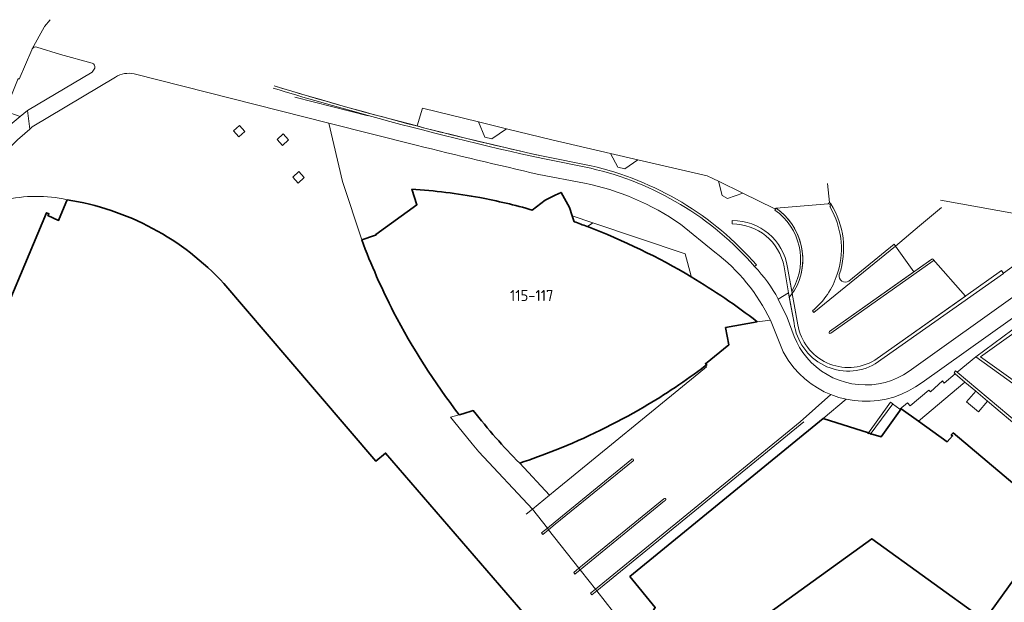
# Model space of a CAD drawing. Extents: x 152761 to 155748, y 459947 to 462743.
# Tile 255 of 256: x 154935 to 155055, y 462632 to 462703. Entities that reach past the tile are written whole.
import ezdxf
from ezdxf.enums import TextEntityAlignment as Align

# ---------------------------------------------------------------- set-up
doc = ezdxf.new("R2010")
doc.units = 0
doc.header["$LTSCALE"] = 0.75
for name, color, linetype, lineweight in [('B-RO-GR-GROENVOORZIENING-GV', 251, 'CONTINUOUS', 18), ('B-RO-GR-HAAG-GV', 251, 'CONTINUOUS', 13), ('B-RO-IE-TERREINAFSCHEIDING_KUNSTMATIG_MUUR-G', 251, 'IE-TERREINAFSCHEIDING-KUNSTMATIG-DICHT', 18), ('B-RO-IE-TERREINAFSCHEIDING_KUNSTMATIG_MUUR-GV', 251, 'CONTINUOUS', 18), ('B-RO-OG-BEBOUWING-GV', 6, 'CONTINUOUS', 35), ('B-RO-OG-BEBOUWING-T18', 1, 'CONTINUOUS', 18), ('B-RO-VH-VERHARDING_ASFALT-GV', 251, 'CONTINUOUS', 18), ('B-RO-VH-VERHARDING_BETON-GV', 251, 'CONTINUOUS', 18), ('B-RO-VH-VERHARDING_BETONSTRAATSTEEN-GV', 251, 'CONTINUOUS', 18), ('B-RO-VH-VERHARDING_STRAATBAKSTEEN-GV', 251, 'CONTINUOUS', 18), ('B-RO-VH-VERHARDING_TEGEL-GV', 251, 'CONTINUOUS', 18)]:
    doc.layers.add(name, color=color, linetype=linetype, lineweight=lineweight)
doc.styles.add('NLCS-ISO-M200-T18', font='NLCS-ISO.ttf', dxfattribs={"height": 0.36})
doc.linetypes.add('IE-TERREINAFSCHEIDING-KUNSTMATIG-DICHT', pattern='A,8,-1,[82,NLCS.SHX,S=0.75,R=90,X=0,Y=0],-1', length=10)

msp = doc.modelspace()

# ---------------------------------------------------------------- linework, layer by layer
at = {"layer": 'B-RO-GR-GROENVOORZIENING-GV', "flags": 128}
for points in [[(155026.806, 462679.567), (155026.955, 462679.785), (155026.734, 462679.765), (155022.881, 462681.639), (155021.014, 462681.003), (155020.367, 462681.348), (155019.912, 462683.084), (155018.561, 462683.741), (155010.095, 462685.699), (155008.473, 462684.619), (155007.654, 462684.791), (155006.75, 462686.472), (154999.591, 462688.128), (154994.052, 462689.493), (154992.268, 462688.277), (154991.406, 462688.492), (154990.633, 462690.336), (154983.769, 462692.028), (154983.118, 462689.837)], [(154998.525, 462686.143), (155004.38, 462684.972)], [(155033.247, 462682.806), (155033.476, 462680.49), (155033.645, 462680.321)], [(155035.839, 462670.873), (155041.373, 462675.395), (155041.553, 462675.171), (155044.48, 462677.63), (155047.175, 462679.872)], [(155021.588, 462677.873), (155021.618, 462678.288)], [(155024.564, 462672.868), (155024.338, 462672.671)], [(155027.212, 462668.705), (155028.469, 462669.464), (155027.937, 462672.628)], [(155028.351, 462672.576), (155028.879, 462669.657), (155029.028, 462669.934)]]:
    msp.add_lwpolyline(points, dxfattribs=at)
for points in [[(154961.364, 462688.498), (154962.1, 462689.175), (154961.423, 462689.911), (154960.687, 462689.234)], [(154966.7, 462687.459), (154967.436, 462688.136), (154966.759, 462688.872), (154966.023, 462688.195)], [(154968.606, 462682.871), (154969.342, 462683.548), (154968.665, 462684.284), (154967.929, 462683.607)], [(155051.337, 462657.456), (155050.228, 462656.141), (155051.668, 462654.927), (155052.777, 462656.242)]]:
    msp.add_lwpolyline(points, close=True, dxfattribs=at)
at = {"layer": 'B-RO-GR-GROENVOORZIENING-GV'}
for points in [[(154983.118, 462689.837, 0.0090784), (154998.525, 462686.143)], [(155004.38, 462684.972, -0.158447), (155024.564, 462672.868)], [(155033.645, 462680.321, -0.2264968), (155034.683, 462671.694)], [(155029.028, 462669.934, 0.3855567), (155026.806, 462679.567)], [(155027.937, 462672.628, 0.3655376), (155021.588, 462677.873)], [(155021.618, 462678.288, -0.3743592), (155028.351, 462672.576)], [(155024.338, 462672.671, -0.0690205), (155027.212, 462668.705)], [(155034.683, 462671.694, 0.6518799), (155035.839, 462670.873)]]:
    msp.add_lwpolyline(points, format="xyb", dxfattribs=at)
at = {"layer": 'B-RO-GR-HAAG-GV', "flags": 128}
for points in [[(155026.806, 462679.567), (155026.955, 462679.785), (155026.734, 462679.765), (155022.881, 462681.639), (155019.912, 462683.084), (155018.561, 462683.741), (155010.095, 462685.699), (155006.75, 462686.472), (154999.591, 462688.128), (154994.052, 462689.493), (154990.633, 462690.336), (154983.769, 462692.028), (154983.118, 462689.837)], [(154998.525, 462686.143), (155004.38, 462684.972)], [(155033.247, 462682.806), (155033.476, 462680.49)], [(155033.476, 462680.49), (155033.645, 462680.321)], [(155035.839, 462670.873), (155041.373, 462675.395), (155041.553, 462675.171), (155044.48, 462677.63), (155047.175, 462679.872)], [(155021.588, 462677.873), (155021.618, 462678.288)], [(155024.564, 462672.868), (155024.338, 462672.671)], [(155028.469, 462669.464), (155027.937, 462672.628)], [(155028.351, 462672.576), (155028.879, 462669.657), (155029.028, 462669.934)], [(155027.212, 462668.705), (155028.469, 462669.464)]]:
    msp.add_lwpolyline(points, dxfattribs=at)
at = {"layer": 'B-RO-GR-HAAG-GV'}
for points in [[(154983.118, 462689.837, 0.0090784), (154998.525, 462686.143)], [(155004.38, 462684.972, -0.158447), (155024.564, 462672.868)], [(155033.645, 462680.321, -0.2264968), (155034.683, 462671.694)], [(155029.028, 462669.934, 0.3855567), (155026.806, 462679.567)], [(155027.937, 462672.628, 0.3655376), (155021.588, 462677.873)], [(155021.618, 462678.288, -0.3743592), (155028.351, 462672.576)], [(155024.338, 462672.671, -0.0690205), (155027.212, 462668.705)], [(155034.683, 462671.694, 0.6518799), (155035.839, 462670.873)]]:
    msp.add_lwpolyline(points, format="xyb", dxfattribs=at)
at = {"layer": 'B-RO-IE-TERREINAFSCHEIDING_KUNSTMATIG_MUUR-G'}
for points in [[(154965.653, 462694.736, 0.0194462), (154998.525, 462686.143)], [(154965.56, 462694.451, 0.0069527), (154977.158, 462691.106)], [(154977.158, 462691.106, 0.012596), (154998.464, 462685.85)], [(155024.564, 462672.868, 0.158447), (155004.38, 462684.972)], [(155024.338, 462672.671, 0.1584693), (155004.318, 462684.678)], [(155034.683, 462671.694, 0.2264968), (155033.645, 462680.321)], [(155029.028, 462669.934, 0.3855567), (155026.806, 462679.567)], [(155029.228, 462669.783, 0.3859554), (155026.963, 462679.797)], [(155034.431, 462671.735, 0.2009046), (155033.835, 462679.41)], [(155027.937, 462672.628, 0.3655376), (155021.588, 462677.873)], [(155028.351, 462672.576, 0.3743592), (155021.618, 462678.288)], [(155046.149, 462673.381, 0.8315687), (155045.995, 462673.595)], [(155031.395, 462667.246, 0.1412562), (155034.431, 462671.735)], [(155034.683, 462671.694, 0.6518799), (155035.839, 462670.873)], [(155029.164, 462665.763, 0.5350536), (155039.076, 462660.782)], [(155029.62, 462665.568, 0.5281988), (155039.005, 462661.235)], [(155033.473, 462664.736, 0.8753602), (155033.641, 462664.519)], [(155009.512, 462648.956, 1.0056061), (155009.347, 462649.146)], [(155013.353, 462644.067, 1.4769599), (155013.26, 462644.317)]]:
    msp.add_lwpolyline(points, format="xyb", dxfattribs=at)
at = {"layer": 'B-RO-IE-TERREINAFSCHEIDING_KUNSTMATIG_MUUR-G', "flags": 128}
for points in [[(155004.38, 462684.972), (154998.525, 462686.143)], [(155004.318, 462684.678), (154998.464, 462685.85)], [(155033.305, 462680.349), (155033.476, 462680.49)], [(155033.517, 462680.246), (155033.645, 462680.321)], [(155033.517, 462680.246), (155033.621, 462680.048), (155033.527, 462680.002), (155033.835, 462679.41)], [(155026.806, 462679.567), (155026.963, 462679.797)], [(155004.569, 462677.994), (155003.924, 462677.551)], [(155004.569, 462677.994), (155015.872, 462674.207)], [(155021.618, 462678.288), (155021.588, 462677.873)], [(155003.924, 462677.551), (155003.878, 462677.519)], [(155031.395, 462667.246), (155031.584, 462667.066), (155041.553, 462675.171), (155041.373, 462675.395), (155035.839, 462670.873)], [(155015.872, 462674.207), (155016.588, 462671.479)], [(155033.473, 462664.736), (155045.995, 462673.595)], [(155033.641, 462664.519), (155046.149, 462673.381)], [(155024.338, 462672.671), (155024.564, 462672.868)], [(155027.937, 462672.628), (155028.469, 462669.464)], [(155029.62, 462665.568), (155028.351, 462672.576)], [(155039.076, 462660.782), (155054.744, 462671.839)], [(155054.744, 462671.839), (155054.504, 462672.182), (155050.147, 462669.105)], [(155028.469, 462669.464), (155029.164, 462665.763)], [(155028.798, 462669.235), (155029.228, 462669.783)], [(155050.147, 462669.105), (155039.005, 462661.235)], [(155017.532, 462659.666), (155018.45, 462660.416)], [(155000, 462645.337), (155017.532, 462659.666)], [(155041.204, 462655.921), (155040.922, 462656.109), (155038.166, 462652.267)], [(155041.204, 462655.921), (155038.471, 462652.17)], [(155029.891, 462653.731), (155004.897, 462633.28)], [(155005.057, 462633.077), (155030.33, 462653.731)], [(155009.347, 462649.146), (155000, 462641.512)], [(155000, 462641.212), (155009.512, 462648.956)], [(154999.306, 462644.77), (155000, 462645.337)], [(154997.208, 462643.056), (154999.306, 462644.77)], [(155013.26, 462644.317), (155002.892, 462635.829)], [(155003.038, 462635.644), (155013.353, 462644.067)], [(154996.45, 462642.436), (154997.208, 462643.056)], [(154999.04, 462640.727), (154998.323, 462640.142), (154998.463, 462639.954), (154999.184, 462640.544)], [(155000, 462641.512), (154999.04, 462640.727)], [(154999.184, 462640.544), (155000, 462641.212)], [(155002.892, 462635.829), (155002.242, 462635.297), (155002.391, 462635.115), (155003.038, 462635.644)], [(155004.897, 462633.28), (155004.308, 462632.798), (155004.475, 462632.602), (155005.057, 462633.077)]]:
    msp.add_lwpolyline(points, dxfattribs=at)
at = {"layer": 'B-RO-IE-TERREINAFSCHEIDING_KUNSTMATIG_MUUR-GV'}
for points in [[(154983.118, 462689.837, -0.010367), (154965.653, 462694.736)], [(154965.56, 462694.451, 0.0069527), (154977.158, 462691.106)], [(154977.158, 462691.106, 0.012596), (154998.464, 462685.85)], [(154998.525, 462686.143, -0.0090784), (154983.118, 462689.837)], [(155024.564, 462672.868, 0.158447), (155004.38, 462684.972)], [(155004.318, 462684.678, -0.1584693), (155024.338, 462672.671)], [(155034.683, 462671.694, 0.2264968), (155033.645, 462680.321)], [(155033.835, 462679.41, -0.2009046), (155034.431, 462671.735)], [(155021.588, 462677.873, -0.3655376), (155027.937, 462672.628)], [(155028.351, 462672.576, 0.3743592), (155021.618, 462678.288)], [(155046.159, 462673.553, 0.352415), (155045.995, 462673.595)], [(155046.149, 462673.381, 0.3606), (155046.159, 462673.553)], [(155034.431, 462671.735, -0.1412562), (155031.395, 462667.246)], [(155035.839, 462670.873, -0.6518799), (155034.683, 462671.694)], [(155029.164, 462665.763, 0.5350536), (155039.076, 462660.782)], [(155039.005, 462661.235, -0.5281988), (155029.62, 462665.568)], [(155033.473, 462664.736, 0.8753602), (155033.641, 462664.519)]]:
    msp.add_lwpolyline(points, format="xyb", dxfattribs=at)
at = {"layer": 'B-RO-IE-TERREINAFSCHEIDING_KUNSTMATIG_MUUR-GV', "flags": 128}
for points in [[(155004.38, 462684.972), (154998.525, 462686.143)], [(154998.464, 462685.85), (155004.318, 462684.678)], [(155033.645, 462680.321), (155033.517, 462680.246), (155033.621, 462680.048), (155033.527, 462680.002), (155033.835, 462679.41)], [(155021.618, 462678.288), (155021.588, 462677.873)], [(155031.395, 462667.246), (155031.584, 462667.066), (155041.553, 462675.171), (155041.373, 462675.395), (155035.839, 462670.873)], [(155045.995, 462673.595), (155043.799, 462672.041), (155033.473, 462664.736)], [(155033.641, 462664.519), (155046.149, 462673.381)], [(155024.338, 462672.671), (155024.564, 462672.868)], [(155027.937, 462672.628), (155028.469, 462669.464), (155028.567, 462668.94), (155028.798, 462669.235), (155028.926, 462669.399), (155028.879, 462669.657)], [(155028.879, 462669.657), (155028.351, 462672.576)], [(155039.076, 462660.782), (155054.744, 462671.839), (155054.715, 462671.88), (155054.504, 462672.182), (155050.147, 462669.105), (155050.092, 462669.066), (155039.005, 462661.235)], [(155029.62, 462665.568), (155028.926, 462669.399), (155028.798, 462669.235), (155028.567, 462668.94), (155029.164, 462665.763)]]:
    msp.add_lwpolyline(points, dxfattribs=at)
for points in [[(155051.34, 462661.663), (155062.712, 462653.477), (155065.946, 462651.232), (155066.141, 462651.503), (155062.91, 462653.799), (155051.919, 462661.647), (155058.61, 462666.429), (155059.009, 462665.883), (155059.268, 462666.114), (155058.879, 462666.628), (155064.929, 462670.889), (155064.684, 462671.282), (155057.968, 462666.539)], [(155048.846, 462659.582), (155050.024, 462658.564), (155051.337, 462657.456), (155052.777, 462656.242), (155057.128, 462652.573), (155058.481, 462651.431), (155060.216, 462649.968), (155060.433, 462650.233), (155049.072, 462659.771), (155048.865, 462659.944), (155048.696, 462659.71), (155048.839, 462659.588)]]:
    msp.add_lwpolyline(points, close=True, dxfattribs=at)
at = {"layer": 'B-RO-OG-BEBOUWING-GV', "flags": 128}
for points in [[(154982.458, 462682.127), (154983.106, 462680.229), (154978.062, 462676.578), (154978.117, 462676.517), (154977.914, 462676.448), (154976.357, 462675.918)], [(155002.304, 462678.149), (155002.062, 462678.872), (155001.718, 462679.902), (155000.696, 462681.733), (155000, 462681.39), (154998.743, 462680.771), (154997.173, 462679.578)], [(154940.384, 462680.829), (154940.223, 462680.442), (154939.332, 462678.299), (154938.039, 462678.895), (154938.152, 462679.128), (154937.853, 462679.252), (154923.425, 462644.864), (154922.135, 462645.398), (154914.28, 462626.684), (154915.58, 462626.138), (154910.202, 462613.323), (154909.573, 462611.715), (154911.171, 462611.045), (154945.608, 462596.597), (154944.43, 462593.87)], [(155003.924, 462677.551), (155003.894, 462677.562)], [(154997.049, 462629.289), (154979.264, 462649.898), (154978.095, 462648.928), (154967.472, 462661.327), (154959.537, 462670.587)], [(155018.297, 462660.533), (155018.398, 462660.61), (155018.499, 462660.687), (155018.324, 462660.808), (155021.174, 462663.131), (155020.784, 462665.222), (155024.648, 462665.941)], [(154988.27, 462654.578), (154988.69, 462654.703), (154989.983, 462655.087)]]:
    msp.add_lwpolyline(points, dxfattribs=at)
at = {"layer": 'B-RO-OG-BEBOUWING-GV'}
for points in [[(154990.769, 462681.088, 0.0301953), (154982.458, 462682.127)], [(154959.537, 462670.587, 0.1693791), (154940.384, 462680.829)], [(154997.173, 462679.578, 0.0237407), (154990.769, 462681.088)], [(155003.894, 462677.562, 0.0057988), (155002.304, 462678.149)], [(155016.606, 462671.41, 0.0432946), (155003.924, 462677.551)], [(154976.357, 462675.918, 0.0280675), (154980.254, 462667.108)], [(155024.648, 462665.941, 0.0298038), (155016.606, 462671.41)], [(154980.254, 462667.108, 0.0446834), (154988.27, 462654.578)], [(155010.832, 462655.528, 0.028545), (155018.297, 462660.533)], [(154989.983, 462655.087, 0.0156827), (154992.733, 462651.778)], [(155000, 462650.261, 0.0364636), (155010.832, 462655.528)], [(154992.733, 462651.778, 0.015242), (154995.654, 462648.665)], [(154995.654, 462648.665, 0.0138033), (155000, 462650.261)]]:
    msp.add_lwpolyline(points, format="xyb", dxfattribs=at)
at = {"layer": 'B-RO-OG-BEBOUWING-GV', "flags": 128}
msp.add_lwpolyline([(155010.885, 462629.626), (155010.684, 462629.3), (155018.198, 462624.669), (155038.644, 462639.437), (155052.416, 462629.494), (155061.191, 462641.721), (155061.034, 462641.854), (155048.606, 462652.362), (155048.356, 462652.123), (155048.508, 462651.983), (155047.873, 462651.282), (155044.369, 462653.793), (155042.249, 462655.312), (155039.78, 462651.87), (155038.541, 462652.266), (155038.235, 462652.364), (155032.692, 462654.136), (155009.102, 462634.823), (155012.199, 462631.05), (155011.183, 462629.441)], close=True, dxfattribs=at)
at = {"layer": 'B-RO-VH-VERHARDING_ASFALT-GV', "flags": 128}
for points in [[(154897.132, 462618.86), (154895.092, 462614.072), (154892.165, 462607.171), (154895.683, 462605.696), (154901.039, 462615.439), (154929.043, 462682.296), (154931.491, 462688.372), (154934.639, 462690.979), (154932.816, 462691.662), (154934.384, 462695.627), (154934.523, 462695.572), (154936.068, 462699.148), (154936.122, 462699.264), (154937.584, 462701.916), (154937.612, 462701.965), (154938.322, 462702.816)], [(154934.589, 462688.387), (154935.809, 462689.453), (154935.543, 462691.727), (154934.639, 462690.979), (154931.491, 462688.372), (154929.043, 462682.296), (154901.039, 462615.439), (154895.683, 462605.696), (154892.354, 462599.625), (154856.714, 462514.687), (154856.097, 462512.732), (154855.154, 462508.472), (154857.186, 462508.237), (154857.548, 462510.293)], [(155019.38, 462683.343), (155019.912, 462683.084), (155022.881, 462681.639), (155026.734, 462679.765), (155026.955, 462679.785), (155026.978, 462679.787), (155033.305, 462680.349), (155033.476, 462680.49), (155033.247, 462682.806)]]:
    msp.add_lwpolyline(points, dxfattribs=at)
at = {"layer": 'B-RO-VH-VERHARDING_ASFALT-GV'}
msp.add_lwpolyline([(154932.91, 462686.603, -0.0395685), (154934.589, 462688.387)], format="xyb", dxfattribs=at)
at = {"layer": 'B-RO-VH-VERHARDING_BETON-GV', "flags": 128}
for points in [[(155033.835, 462679.41), (155033.527, 462680.002), (155033.621, 462680.048), (155033.517, 462680.246), (155033.645, 462680.321), (155033.476, 462680.49), (155033.305, 462680.349), (155026.978, 462679.787), (155027.501, 462679.383), (155027.987, 462678.935), (155028.433, 462678.447), (155028.835, 462677.923), (155029.191, 462677.365), (155029.496, 462676.779), (155029.75, 462676.169), (155029.95, 462675.539), (155030.096, 462674.894), (155030.184, 462674.239), (155030.216, 462673.579), (155030.191, 462672.919), (155030.109, 462672.263), (155029.97, 462671.617), (155029.776, 462670.985), (155029.528, 462670.372), (155029.228, 462669.783), (155028.926, 462669.399), (155029.62, 462665.568)], [(155033.473, 462664.736), (155043.799, 462672.041), (155041.553, 462675.171), (155031.584, 462667.066), (155031.395, 462667.246)], [(155046.149, 462673.381), (155033.641, 462664.519)], [(155039.005, 462661.235), (155050.092, 462669.066), (155046.159, 462673.553)]]:
    msp.add_lwpolyline(points, dxfattribs=at)
at = {"layer": 'B-RO-VH-VERHARDING_BETON-GV'}
for points in [[(155034.431, 462671.735, 0.2009046), (155033.835, 462679.41)], [(155046.159, 462673.553, -0.3606), (155046.149, 462673.381)], [(155031.395, 462667.246, 0.1412562), (155034.431, 462671.735)], [(155029.62, 462665.568, 0.5281988), (155039.005, 462661.235)], [(155033.641, 462664.519, -0.8753602), (155033.473, 462664.736)]]:
    msp.add_lwpolyline(points, format="xyb", dxfattribs=at)
at = {"layer": 'B-RO-VH-VERHARDING_BETONSTRAATSTEEN-GV', "flags": 128}
for points in [[(154990.633, 462690.336), (154991.406, 462688.492), (154992.268, 462688.277), (154994.052, 462689.493)], [(155010.095, 462685.699), (155006.75, 462686.472), (155007.654, 462684.791), (155008.473, 462684.619)], [(155022.881, 462681.639), (155019.912, 462683.084), (155020.367, 462681.348), (155021.014, 462681.003)]]:
    msp.add_lwpolyline(points, close=True, dxfattribs=at)
for points in [[(155046.159, 462673.553), (155050.092, 462669.066), (155050.147, 462669.105), (155054.504, 462672.182), (155054.715, 462671.88), (155063.096, 462677.879), (155047.029, 462680.767)], [(155047.175, 462679.872), (155044.48, 462677.63), (155041.553, 462675.171), (155043.799, 462672.041)], [(155043.799, 462672.041), (155045.995, 462673.595)]]:
    msp.add_lwpolyline(points, dxfattribs=at)
at = {"layer": 'B-RO-VH-VERHARDING_BETONSTRAATSTEEN-GV'}
msp.add_lwpolyline([(155045.995, 462673.595, -0.352415), (155046.159, 462673.553)], format="xyb", dxfattribs=at)
at = {"layer": 'B-RO-VH-VERHARDING_STRAATBAKSTEEN-GV'}
for points in [[(154936.696, 462699.467, 0.343386), (154936.122, 462699.264)], [(154943.759, 462696.894, 0.4121784), (154943.424, 462697.498)], [(154943.425, 462696.425, 0.118516), (154943.759, 462696.894)], [(154948.567, 462696.203, 0.196614), (154946.289, 462695.803)], [(154934.589, 462688.387, 0.0395685), (154932.91, 462686.603)], [(154998.003, 462683.919, -0.0039954), (154983.001, 462687.487)], [(155015.27, 462677.843, 0.1048992), (155003.55, 462682.848)], [(154982.458, 462682.127, -0.0301953), (154990.769, 462681.088)], [(154932.641, 462680.787, -0.1121015), (154940.384, 462680.829)], [(154940.384, 462680.829, -0.1693791), (154959.537, 462670.587)], [(154990.769, 462681.088, -0.0237407), (154997.173, 462679.578)], [(154980.254, 462667.108, -0.0280675), (154976.357, 462675.918)], [(155026.266, 462666.145, 0.1178459), (155019.492, 462674.425)], [(155016.606, 462671.41, -0.0298038), (155024.648, 462665.941)], [(154988.27, 462654.578, -0.0446834), (154980.254, 462667.108)], [(155039.076, 462660.782, -0.5350536), (155029.164, 462665.763)]]:
    msp.add_lwpolyline(points, format="xyb", dxfattribs=at)
at = {"layer": 'B-RO-VH-VERHARDING_STRAATBAKSTEEN-GV', "flags": 128}
for points in [[(154943.424, 462697.498), (154939.565, 462698.577), (154936.696, 462699.467)], [(154936.122, 462699.264), (154936.068, 462699.148), (154934.523, 462695.572), (154934.384, 462695.627), (154932.816, 462691.662), (154934.639, 462690.979)], [(154946.289, 462695.803), (154936.125, 462689.73), (154935.809, 462689.453), (154934.589, 462688.387)], [(154934.639, 462690.979), (154935.543, 462691.727), (154943.425, 462696.425)], [(154976.357, 462675.918), (154974.017, 462683.056), (154972.354, 462690.182), (154948.567, 462696.203)], [(154983.001, 462687.487), (154972.354, 462690.182), (154974.017, 462683.056), (154976.357, 462675.918), (154977.914, 462676.448), (154978.117, 462676.517), (154978.062, 462676.578), (154983.106, 462680.229), (154982.458, 462682.127)], [(155003.55, 462682.848), (154998.003, 462683.919)], [(154997.173, 462679.578), (154998.743, 462680.771), (155000, 462681.39), (155000.696, 462681.733), (155001.718, 462679.902), (155002.062, 462678.872), (155004.569, 462677.994), (155015.872, 462674.207), (155016.588, 462671.479), (155016.606, 462671.41)], [(155019.492, 462674.425), (155015.27, 462677.843)], [(155063.096, 462677.879), (155054.715, 462671.88)], [(155063.595, 462671.914), (155044.803, 462658.523), (155043.999, 462657.968), (155043.15, 462657.483), (155042.261, 462657.074), (155041.341, 462656.741), (155040.394, 462656.488), (155039.43, 462656.319), (155038.452, 462656.225), (155037.479, 462656.225), (155036.501, 462656.305), (155035.537, 462656.465), (155032.692, 462654.136), (155038.235, 462652.364), (155040.922, 462656.109), (155041.204, 462655.921), (155041.198, 462655.913), (155042.092, 462655.274), (155042.99, 462656.039), (155043.337, 462655.661), (155045.599, 462657.59), (155045.808, 462657.381), (155047.288, 462658.714), (155047.492, 462658.452), (155048.846, 462659.582), (155048.839, 462659.588), (155048.696, 462659.71), (155048.865, 462659.944), (155049.072, 462659.771), (155051.34, 462661.663), (155057.968, 462666.539)], [(155054.715, 462671.88), (155054.744, 462671.839), (155039.076, 462660.782)], [(154959.537, 462670.587), (154967.472, 462661.327), (154978.095, 462648.928), (154979.264, 462649.898), (154997.049, 462629.289)], [(155029.164, 462665.763), (155028.567, 462668.94), (155028.469, 462669.464), (155027.212, 462668.705), (155028.31, 462666.461), (155029.181, 462664.119), (155029.483, 462663.434), (155029.834, 462662.781), (155030.243, 462662.159), (155030.697, 462661.568), (155031.248, 462660.963), (155031.848, 462660.412), (155032.492, 462659.919), (155033.181, 462659.479), (155033.901, 462659.096), (155034.657, 462658.785), (155035.43, 462658.536), (155036.226, 462658.363), (155037.034, 462658.252), (155037.848, 462658.216), (155038.666, 462658.248), (155039.47, 462658.354), (155040.266, 462658.528), (155041.043, 462658.772), (155041.799, 462659.083), (155042.523, 462659.456), (155043.212, 462659.892), (155056.741, 462669.545)], [(155024.648, 462665.941), (155026.266, 462666.145)], [(155062.712, 462653.477), (155051.34, 462661.663), (155049.072, 462659.771), (155060.433, 462650.233)], [(155057.128, 462652.573), (155052.777, 462656.242), (155051.668, 462654.927), (155050.228, 462656.141), (155051.337, 462657.456), (155050.024, 462658.564), (155044.369, 462653.793), (155047.873, 462651.282), (155048.508, 462651.983), (155048.356, 462652.123), (155048.606, 462652.362), (155061.034, 462641.854)], [(155007.124, 462630.451), (155005.057, 462633.077), (155004.897, 462633.28), (155004.119, 462634.27), (155003.039, 462635.643), (155003.038, 462635.644), (155002.892, 462635.829), (154999.184, 462640.544), (154999.04, 462640.727), (154997.208, 462643.056), (154990.657, 462650.052), (154989.857, 462651.03), (154989.683, 462651.243), (154987.212, 462654.265), (154988.27, 462654.578)]]:
    msp.add_lwpolyline(points, dxfattribs=at)
for points in [[(154961.364, 462688.498), (154960.687, 462689.234), (154961.423, 462689.911), (154962.1, 462689.175)], [(154966.7, 462687.459), (154966.023, 462688.195), (154966.759, 462688.872), (154967.436, 462688.136)], [(154968.606, 462682.871), (154967.929, 462683.607), (154968.665, 462684.284), (154969.342, 462683.548)], [(155026.266, 462666.145), (155024.648, 462665.941), (155020.784, 462665.222), (155021.174, 462663.131), (155018.324, 462660.808), (155018.499, 462660.687), (155018.398, 462660.61), (155018.297, 462660.533), (155018.45, 462660.416), (155017.532, 462659.666), (155000, 462645.337), (154999.306, 462644.77), (154997.208, 462643.056), (154999.04, 462640.727), (154999.184, 462640.544), (155002.892, 462635.829), (155003.038, 462635.644), (155003.039, 462635.643), (155004.119, 462634.27), (155004.897, 462633.28), (155029.891, 462653.731), (155033.654, 462657.043), (155032.852, 462657.394), (155032.021, 462657.848), (155031.23, 462658.372), (155031.056, 462658.508), (155030.483, 462658.954), (155029.786, 462659.599), (155029.149, 462660.302), (155028.43, 462661.252), (155027.812, 462662.274)]]:
    msp.add_lwpolyline(points, close=True, dxfattribs=at)
at = {"layer": 'B-RO-VH-VERHARDING_TEGEL-GV', "flags": 128}
for points in [[(154937.584, 462701.916), (154936.122, 462699.264)], [(154936.696, 462699.467), (154939.565, 462698.577), (154943.424, 462697.498)], [(154943.425, 462696.425), (154935.543, 462691.727), (154935.809, 462689.453), (154936.125, 462689.73), (154946.289, 462695.803)], [(154948.567, 462696.203), (154972.354, 462690.182), (154983.001, 462687.487)], [(154968.185, 462693.345), (154977.153, 462691.087), (154977.158, 462691.106)], [(154977.158, 462691.106), (154977.153, 462691.087), (154968.185, 462693.345)], [(154983.118, 462689.837), (154983.769, 462692.028)], [(155004.318, 462684.678), (154998.464, 462685.85)], [(154998.003, 462683.919), (155003.55, 462682.848)], [(155015.27, 462677.843), (155019.492, 462674.425)], [(155033.654, 462657.043), (155034.617, 462656.701), (155035.537, 462656.465), (155036.501, 462656.305), (155037.479, 462656.225), (155038.452, 462656.225), (155039.43, 462656.319), (155040.394, 462656.488), (155041.341, 462656.741), (155042.261, 462657.074), (155043.15, 462657.483), (155043.999, 462657.968), (155044.803, 462658.523), (155063.595, 462671.914)], [(155056.741, 462669.545), (155043.212, 462659.892), (155042.523, 462659.456), (155041.799, 462659.083), (155041.043, 462658.772), (155040.266, 462658.528), (155039.47, 462658.354), (155038.666, 462658.248), (155037.848, 462658.216), (155037.034, 462658.252), (155036.226, 462658.363), (155035.43, 462658.536), (155034.657, 462658.785), (155033.901, 462659.096), (155033.181, 462659.479), (155032.492, 462659.919), (155031.848, 462660.412), (155031.248, 462660.963), (155030.697, 462661.568), (155030.243, 462662.159), (155029.834, 462662.781), (155029.483, 462663.434), (155029.181, 462664.119), (155028.31, 462666.461), (155027.212, 462668.705)], [(155026.266, 462666.145), (155027.812, 462662.274), (155028.43, 462661.252), (155029.149, 462660.302), (155029.786, 462659.599), (155030.483, 462658.954), (155031.056, 462658.508), (155031.23, 462658.372), (155032.021, 462657.848), (155032.852, 462657.394), (155033.654, 462657.043)], [(154989.983, 462655.087), (154988.69, 462654.703), (154988.27, 462654.578), (154987.212, 462654.265), (154989.683, 462651.243), (154989.857, 462651.03), (154990.657, 462650.052), (154997.208, 462643.056), (154999.306, 462644.77)], [(154999.306, 462644.77), (154995.654, 462648.665)]]:
    msp.add_lwpolyline(points, dxfattribs=at)
at = {"layer": 'B-RO-VH-VERHARDING_TEGEL-GV'}
for points in [[(154936.122, 462699.264, -0.343386), (154936.696, 462699.467)], [(154943.424, 462697.498, -0.4121784), (154943.759, 462696.894)], [(154943.759, 462696.894, -0.118516), (154943.425, 462696.425)], [(154946.289, 462695.803, -0.196614), (154948.567, 462696.203)], [(154965.653, 462694.736, 0.010367), (154983.118, 462689.837)], [(154977.158, 462691.106, -0.0069527), (154965.56, 462694.451)], [(154998.464, 462685.85, -0.012596), (154977.158, 462691.106)], [(154983.001, 462687.487, 0.0039954), (154998.003, 462683.919)], [(155024.338, 462672.671, 0.1584693), (155004.318, 462684.678)], [(155003.55, 462682.848, -0.1048992), (155015.27, 462677.843)], [(155019.492, 462674.425, -0.1178459), (155026.266, 462666.145)], [(155027.212, 462668.705, 0.0690205), (155024.338, 462672.671)], [(154992.733, 462651.778, -0.0156827), (154989.983, 462655.087)], [(154995.654, 462648.665, -0.015242), (154992.733, 462651.778)]]:
    msp.add_lwpolyline(points, format="xyb", dxfattribs=at)

# ---------------------------------------------------------------- texts
at = {"layer": 'B-RO-OG-BEBOUWING-T18', "style": 'NLCS-ISO-M200-T18'}
msp.add_text('115-117', height=1.35, dxfattribs=at).set_placement((154997.12, 462669.14), align=Align.MIDDLE)

doc.saveas('drawing.dxf')
